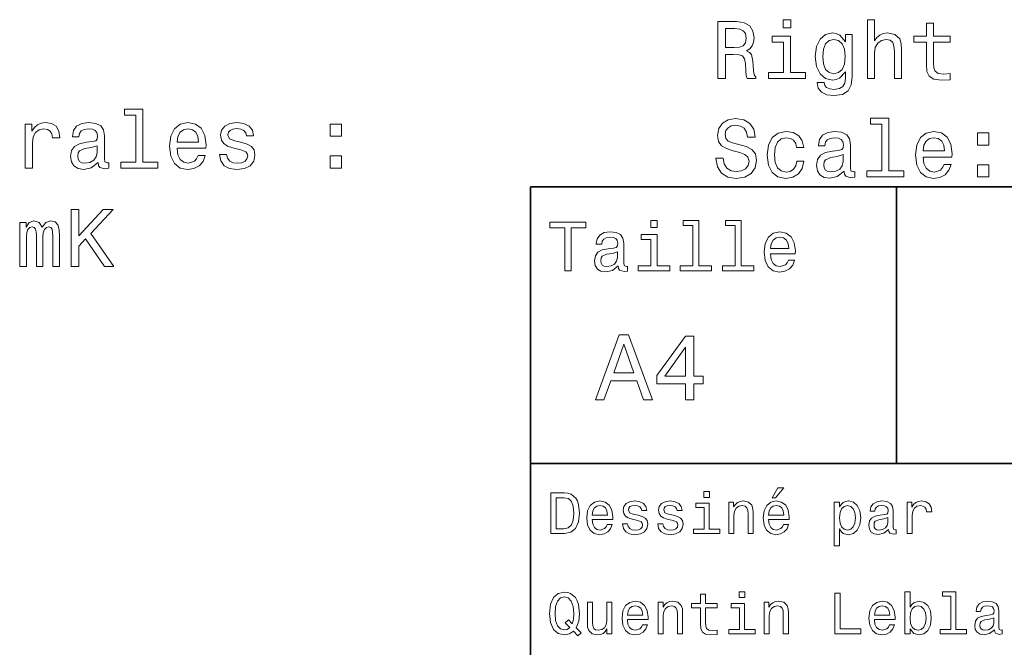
# Model space of a CAD drawing. Extents: x 0 to 297, y 0 to 210.
# Tile 3 of 9: x 66 to 126, y 42 to 80. Entities that reach past the tile are written whole.
import ezdxf

# ---------------------------------------------------------------- set-up
doc = ezdxf.new("R2010")
doc.units = 0

msp = doc.modelspace()

# ---------------------------------------------------------------- linework, layer by layer
at = {"color": 7, "lineweight": 35}
for p, q in [((97, 10), (97, 70)), ((97, 70), (287, 70)), ((97, 53), (162, 53))]:
    msp.add_line(p, q, dxfattribs=at)
at = {"color": 7, "lineweight": 35, "ltscale": 0.425}
msp.add_line((119.5, 53), (119.5, 70), dxfattribs=at)
at = {"color": 7, "lineweight": 13}
for points in [[(108.51181, 76.65432), (108.980827, 76.65432), (108.980827, 78.131989), (109.459938, 78.131989), (109.812965, 78.116859), (110.034866, 78.046249), (110.155899, 77.879822), (110.206337, 77.582275), (110.231552, 77.12838), (110.26181, 76.830833), (110.322327, 76.65432), (110.851868, 76.65432), (110.851868, 76.750137), (110.73587, 76.89135), (110.695526, 77.153603), (110.660225, 77.718437), (110.574493, 78.137032), (110.458496, 78.26815), (110.276939, 78.363976), (110.478668, 78.490051), (110.619881, 78.666565), (110.710655, 78.888474), (110.740921, 79.155762), (110.670311, 79.579391), (110.468582, 79.897118), (110.135727, 80.08876), (109.681839, 80.15432), (108.51181, 80.15432)], [(113.000282, 80.27536), (112.531265, 80.27536), (112.531265, 79.771034), (113.000282, 79.771034)], [(117.700569, 76.65432), (118.144379, 76.65432), (118.144379, 78.21772), (118.189766, 78.57579), (118.336021, 78.838036), (118.562965, 78.99942), (118.865555, 79.059937), (119.107635, 79.009506), (119.258926, 78.873337), (119.334579, 78.646393), (119.359795, 78.343803), (119.359795, 76.65432), (119.803596, 76.65432), (119.803596, 78.434578), (119.783424, 78.792648), (119.692642, 79.090202), (119.395096, 79.362534), (118.931122, 79.458351), (118.678955, 79.42305), (118.462097, 79.327232), (118.28054, 79.175934), (118.144379, 78.969162), (118.144379, 80.27536), (117.700569, 80.27536)], [(121.331696, 78.893517), (121.331696, 77.536888), (121.361954, 77.098122), (121.503166, 76.795532), (121.785583, 76.619019), (122.264694, 76.558502), (122.789185, 76.583717), (122.789185, 76.967003), (122.405899, 76.936737), (122.057922, 76.977089), (121.871323, 77.103165), (121.790627, 77.31498), (121.775497, 77.612534), (121.775497, 78.893517), (122.789185, 78.893517), (122.789185, 79.271751), (121.775497, 79.271751), (121.775497, 80.063545), (121.331696, 80.063545), (121.331696, 79.271751), (120.565125, 79.271751), (120.565125, 78.893517)], [(109.550713, 79.725647), (109.858353, 79.695389), (110.075211, 79.599564), (110.21138, 79.42305), (110.256767, 79.145676), (110.206337, 78.853165), (110.070168, 78.676651), (109.838181, 78.585876), (109.520454, 78.560661), (108.980827, 78.560661), (108.980827, 79.725647)], [(116.772614, 76.77536), (116.772614, 79.362534), (116.348984, 79.362534), (116.348984, 78.923775), (116.001007, 79.322189), (115.789185, 79.42305), (115.552155, 79.458351), (115.123482, 79.357491), (114.790627, 79.075066), (114.573769, 78.621178), (114.498123, 78.010948), (114.573769, 77.395676), (114.790627, 76.94178), (115.123482, 76.65432), (115.552155, 76.558502), (115.794235, 76.593803), (115.995964, 76.684578), (116.348984, 77.067863), (116.348984, 76.684578), (116.30864, 76.381989), (116.197693, 76.165123), (115.98587, 76.039047), (115.668152, 75.99366), (115.39077, 76.023918), (115.194084, 76.099564), (115.078094, 76.23069), (115.042793, 76.407204), (114.614113, 76.407204), (114.614113, 76.387032), (114.67968, 76.064262), (114.881409, 75.822189), (115.20417, 75.665848), (115.642937, 75.610374), (116.167427, 75.68602), (116.515411, 75.897835), (116.712097, 76.265991)], [(112.985153, 77.027519), (112.985153, 79.271751), (111.845383, 79.271751), (111.845383, 78.893517), (112.541351, 78.893517), (112.541351, 77.027519), (111.633568, 77.027519), (111.633568, 76.65432), (113.903023, 76.65432), (113.903023, 77.027519)], [(114.957054, 78.010948), (115.002441, 78.459793), (115.138611, 78.792648), (115.350426, 78.989334), (115.632851, 79.059937), (115.930397, 78.989334), (116.152298, 78.792648), (116.288467, 78.459793), (116.338898, 78.010948), (116.288467, 77.552017), (116.152298, 77.224205), (115.930397, 77.022476), (115.632851, 76.956917), (115.350426, 77.022476), (115.138611, 77.224205), (115.002441, 77.55706)], [(72.7332, 74.402161), (72.7332, 71.527519), (71.820381, 71.527519), (71.820381, 71.15432), (74.084793, 71.15432), (74.084793, 71.527519), (73.17701, 71.527519), (73.17701, 74.77536), (72.037239, 74.77536), (72.037239, 74.402161)], [(65.945023, 71.15432), (66.388824, 71.15432), (66.388824, 72.702591), (66.434219, 73.07579), (66.570381, 73.343079), (66.792282, 73.504463), (67.089828, 73.559937), (67.311737, 73.524635), (67.478165, 73.423775), (67.579025, 73.252304), (67.614334, 73.020317), (68.063171, 73.020317), (68.002655, 73.428818), (67.836227, 73.721321), (67.558853, 73.897835), (67.180611, 73.958351), (66.923409, 73.918007), (66.701508, 73.817146), (66.504822, 73.645676), (66.34848, 73.413689), (66.34848, 73.862534), (65.945023, 73.862534)], [(70.423401, 71.507347), (70.423401, 71.492218), (70.448624, 71.320747), (70.524269, 71.199707), (70.841995, 71.103889), (71.089111, 71.144234), (71.089111, 71.487175), (70.9832, 71.472046), (70.841995, 71.537605), (70.816772, 71.739334), (70.816772, 73.14135), (70.756256, 73.49942), (70.579742, 73.751579), (70.27211, 73.902878), (69.838394, 73.958351), (69.414764, 73.897835), (69.102081, 73.726364), (68.905396, 73.459076), (68.839828, 73.106049), (68.839828, 73.07579), (69.238251, 73.07579), (69.273552, 73.287605), (69.384506, 73.438904), (69.566055, 73.529678), (69.823257, 73.56498), (70.070381, 73.539764), (70.246895, 73.464119), (70.352798, 73.332993), (70.388107, 73.151436), (70.367935, 72.939621), (70.287239, 72.833717), (70.08551, 72.783279), (69.707268, 72.742935), (69.273552, 72.652161), (68.965912, 72.490776), (68.784363, 72.238617), (68.728882, 71.865417), (68.779312, 71.532562), (68.935654, 71.285446), (69.18782, 71.129105), (69.535797, 71.073631), (70.004822, 71.179535)], [(75.274994, 72.379822), (77.050201, 72.379822), (77.055252, 72.586594), (76.974556, 73.166565), (76.752655, 73.600288), (76.399628, 73.862534), (75.930611, 73.958351), (75.47168, 73.857491), (75.118652, 73.575066), (74.891708, 73.116135), (74.811012, 72.510948), (74.886658, 71.890633), (75.113602, 71.436737), (75.461594, 71.15432), (75.915482, 71.058502), (76.308853, 71.124062), (76.631622, 71.295532), (76.868652, 71.567863), (77.004822, 71.930977), (76.566055, 71.930977), (76.475281, 71.729248), (76.344154, 71.57795), (75.970955, 71.456917), (75.683487, 71.51239), (75.466629, 71.688904), (75.325424, 71.976364), (75.274994, 72.364693)], [(79.249054, 72.732849), (78.820374, 72.833717), (78.502655, 72.949707), (78.396744, 73.186737), (78.427002, 73.353165), (78.532913, 73.474205), (78.704384, 73.54985), (78.9515, 73.580109), (79.188538, 73.54985), (79.375137, 73.459076), (79.49617, 73.322906), (79.5466, 73.14135), (79.980316, 73.14135), (79.980316, 73.151436), (79.904671, 73.479248), (79.697899, 73.73645), (79.375137, 73.897835), (78.9515, 73.958351), (78.522827, 73.897835), (78.210144, 73.731407), (78.013458, 73.484291), (77.952942, 73.171608), (77.998337, 72.869019), (78.139542, 72.657204), (78.371529, 72.505905), (78.709427, 72.399994), (79.203659, 72.278961), (79.506256, 72.152878), (79.586945, 72.052017), (79.617203, 71.900719), (79.571823, 71.714119), (79.450783, 71.572906), (79.254097, 71.482132), (78.991852, 71.451874), (78.71447, 71.482132), (78.512741, 71.588036), (78.376572, 71.759506), (78.321098, 71.996536), (77.892426, 71.996536), (77.963028, 71.593079), (78.1698, 71.300575), (78.497612, 71.124062), (78.9515, 71.058502), (79.425568, 71.124062), (79.773544, 71.300575), (79.985367, 71.582993), (80.061012, 71.951149), (80.005539, 72.268875), (79.849197, 72.485733), (79.591995, 72.626945)], [(84.690697, 73.111092), (85.386658, 73.111092), (85.386658, 73.862534), (84.690697, 73.862534)], [(108.839622, 71.76239), (108.380684, 71.76239), (108.481552, 71.227806), (108.733711, 70.834435), (109.12204, 70.597404), (109.646538, 70.511673), (110.165993, 70.592361), (110.554321, 70.814262), (110.801437, 71.162247), (110.892212, 71.621178), (110.816566, 72.034721), (110.604752, 72.302017), (110.26181, 72.478531), (109.802879, 72.60965), (109.409508, 72.705475), (109.152298, 72.816422), (109.00605, 72.977806), (108.960655, 73.229965), (109.00605, 73.456917), (109.137169, 73.628387), (109.338898, 73.744377), (109.61628, 73.784721), (109.898697, 73.734291), (110.120598, 73.598122), (110.266853, 73.371178), (110.337456, 73.063545), (110.796394, 73.063545), (110.796394, 73.073631), (110.715698, 73.547691), (110.478668, 73.900719), (110.105469, 74.12262), (109.601151, 74.198265), (109.147255, 74.12262), (108.794228, 73.910805), (108.567284, 73.582993), (108.486595, 73.159363), (108.552155, 72.78112), (108.743797, 72.523918), (109.046394, 72.352448), (109.459938, 72.221321), (109.868439, 72.105331), (110.176079, 71.994377), (110.362679, 71.832993), (110.428238, 71.570747), (110.367722, 71.303459), (110.21138, 71.10173), (109.97435, 70.975647), (109.66671, 70.935303), (109.323769, 70.990776), (109.061523, 71.152161), (108.895096, 71.414406)], [(118.583138, 73.855331), (118.583138, 70.98069), (117.670311, 70.98069), (117.670311, 70.607491), (119.934723, 70.607491), (119.934723, 70.98069), (119.026939, 70.98069), (119.026939, 74.228531), (117.887169, 74.228531), (117.887169, 73.855331)], [(75.274994, 72.753021), (75.33046, 73.101006), (75.466629, 73.358208), (75.673401, 73.514549), (75.94574, 73.570023), (76.213028, 73.514549), (76.4198, 73.358208), (76.545883, 73.101006), (76.59127, 72.753021)], [(113.35331, 72.418007), (113.792068, 72.418007), (113.701294, 72.821465), (113.484436, 73.139191), (113.146538, 73.335876), (112.707779, 73.411522), (112.223625, 73.310661), (111.855469, 73.028236), (111.623482, 72.569305), (111.542793, 71.954033), (111.618439, 71.343803), (111.845383, 70.889908), (112.203453, 70.607491), (112.69265, 70.511673), (113.126366, 70.587318), (113.464264, 70.799133), (113.696251, 71.131989), (113.797112, 71.57579), (113.373482, 71.57579), (113.297836, 71.293373), (113.156624, 71.081551), (112.954895, 70.950432), (112.707779, 70.910088), (112.400139, 70.975647), (112.178238, 71.177376), (112.042068, 71.505188), (111.996681, 71.969162), (112.042068, 72.42305), (112.183281, 72.750862), (112.410225, 72.952591), (112.707779, 73.023193), (112.970024, 72.977806), (113.16671, 72.861816), (113.297836, 72.670174)], [(116.273338, 70.960518), (116.273338, 70.945389), (116.298553, 70.773918), (116.374207, 70.652878), (116.691925, 70.55706), (116.939041, 70.597404), (116.939041, 70.940346), (116.833138, 70.925217), (116.691925, 70.990776), (116.66671, 71.192505), (116.66671, 72.594521), (116.606194, 72.952591), (116.42968, 73.20475), (116.12204, 73.356049), (115.688324, 73.411522), (115.264694, 73.351006), (114.952011, 73.179535), (114.755325, 72.912247), (114.689766, 72.559219), (114.689766, 72.528961), (115.088181, 72.528961), (115.123482, 72.740776), (115.234436, 72.892075), (115.415993, 72.982849), (115.673195, 73.01815), (115.920311, 72.992935), (116.096825, 72.91729), (116.202736, 72.786163), (116.238037, 72.604607), (116.217865, 72.392792), (116.137169, 72.286888), (115.93544, 72.23645), (115.557198, 72.196106), (115.123482, 72.105331), (114.815842, 71.943947), (114.634293, 71.691788), (114.578812, 71.318588), (114.629242, 70.985733), (114.785583, 70.738617), (115.03775, 70.582275), (115.385727, 70.526802), (115.854752, 70.632706)], [(121.124924, 71.832993), (122.900139, 71.832993), (122.905182, 72.039764), (122.824493, 72.619736), (122.602585, 73.053459), (122.249565, 73.315704), (121.78054, 73.411522), (121.321609, 73.310661), (120.968582, 73.028236), (120.741638, 72.569305), (120.66095, 71.964119), (120.736595, 71.343803), (120.963539, 70.889908), (121.311523, 70.607491), (121.765411, 70.511673), (122.158783, 70.577232), (122.481552, 70.748703), (122.718582, 71.021034), (122.854752, 71.384148), (122.415993, 71.384148), (122.325211, 71.182419), (122.194084, 71.03112), (121.820892, 70.910088), (121.533424, 70.965561), (121.316566, 71.142075), (121.175354, 71.429535), (121.124924, 71.817863)], [(124.468582, 72.564262), (125.164551, 72.564262), (125.164551, 73.315704), (124.468582, 73.315704)], [(121.124924, 72.206192), (121.180397, 72.554176), (121.316566, 72.811378), (121.523338, 72.96772), (121.79567, 73.023193), (122.062965, 72.96772), (122.269737, 72.811378), (122.395813, 72.554176), (122.441208, 72.206192)], [(70.372971, 72.102448), (70.312454, 71.840202), (70.151077, 71.638466), (69.908997, 71.507347), (69.61145, 71.46196), (69.4198, 71.487175), (69.283638, 71.567863), (69.197906, 71.709076), (69.172684, 71.905762), (69.192856, 72.082275), (69.273552, 72.208351), (69.596313, 72.349564), (70.004822, 72.41008), (70.372971, 72.53112)], [(84.690697, 71.15432), (85.386658, 71.15432), (85.386658, 71.905762), (84.690697, 71.905762)], [(116.222908, 71.555618), (116.162384, 71.293373), (116.001007, 71.091637), (115.758926, 70.960518), (115.46138, 70.915131), (115.269737, 70.940346), (115.133568, 71.021034), (115.047836, 71.162247), (115.022614, 71.358932), (115.042793, 71.535446), (115.123482, 71.661522), (115.446251, 71.802734), (115.854752, 71.863251), (116.222908, 71.984291)], [(124.468582, 70.607491), (125.164551, 70.607491), (125.164551, 71.358932), (124.468582, 71.358932)], [(68.764183, 65.107491), (69.228165, 65.107491), (69.228165, 66.353165), (69.641708, 66.796974), (70.816772, 65.107491), (71.381622, 65.107491), (69.969513, 67.134865), (71.341278, 68.607491), (70.725998, 68.607491), (69.228165, 66.988617), (69.228165, 68.607491), (68.764183, 68.607491)], [(65.602081, 65.107491), (66.010582, 65.107491), (66.010582, 66.918007), (66.035797, 67.190346), (66.11145, 67.387032), (66.22744, 67.503021), (66.378738, 67.548416), (66.499771, 67.508064), (66.580467, 67.407204), (66.620819, 67.235733), (66.635941, 67.008789), (66.635941, 65.107491), (67.019226, 65.107491), (67.019226, 66.918007), (67.044449, 67.185303), (67.120094, 67.381989), (67.241135, 67.503021), (67.392426, 67.548416), (67.513466, 67.508064), (67.594162, 67.407204), (67.644592, 67.008789), (67.644592, 65.107491), (68.053085, 65.107491), (68.053085, 66.978531), (68.027878, 67.366859), (67.947182, 67.664406), (67.785797, 67.845963), (67.523552, 67.911522), (67.215912, 67.810661), (66.978882, 67.51815), (66.792282, 67.805618), (66.479599, 67.911522), (66.192139, 67.810661), (65.995453, 67.528236), (65.995453, 67.815704), (65.602081, 67.815704)], [(99.102303, 64.837173), (99.5, 64.837173), (99.5, 67.47406), (100.407784, 67.47406), (100.407784, 67.837173), (98.190201, 67.837173), (98.190201, 67.47406), (99.102303, 67.47406)], [(104.786743, 67.940918), (104.384727, 67.940918), (104.384727, 67.508644), (104.786743, 67.508644)], [(106.969742, 67.621033), (106.969742, 65.157059), (106.187317, 65.157059), (106.187317, 64.837173), (108.128242, 64.837173), (108.128242, 65.157059), (107.350143, 65.157059), (107.350143, 67.940918), (106.373199, 67.940918), (106.373199, 67.621033)], [(109.572044, 67.621033), (109.572044, 65.157059), (108.789627, 65.157059), (108.789627, 64.837173), (110.730545, 64.837173), (110.730545, 65.157059), (109.952454, 65.157059), (109.952454, 67.940918), (108.975502, 67.940918), (108.975502, 67.621033)], [(102.387611, 65.139771), (102.387611, 65.126801), (102.409225, 64.979828), (102.47406, 64.876076), (102.746399, 64.793945), (102.958214, 64.828529), (102.958214, 65.122475), (102.867432, 65.109505), (102.746399, 65.165703), (102.724785, 65.338615), (102.724785, 66.540344), (102.672913, 66.84726), (102.521614, 67.0634), (102.257927, 67.193085), (101.886169, 67.240631), (101.523056, 67.188759), (101.255043, 67.041786), (101.086456, 66.812675), (101.030258, 66.510086), (101.030258, 66.484146), (101.371758, 66.484146), (101.402016, 66.665703), (101.497116, 66.795387), (101.65274, 66.873199), (101.873199, 66.903458), (102.085014, 66.881844), (102.236313, 66.817001), (102.327087, 66.704605), (102.357346, 66.548988), (102.340057, 66.367432), (102.270897, 66.276657), (102.097984, 66.233429), (101.773773, 66.198845), (101.402016, 66.121033), (101.138329, 65.982704), (100.982712, 65.766571), (100.935158, 65.446686), (100.978386, 65.161385), (101.112389, 64.949562), (101.328529, 64.815559), (101.626801, 64.768013), (102.028816, 64.858788)], [(111.750717, 65.887604), (113.272339, 65.887604), (113.276657, 66.064842), (113.207497, 66.561958), (113.017288, 66.933716), (112.714699, 67.158501), (112.312683, 67.240631), (111.919312, 67.154175), (111.616714, 66.912102), (111.422188, 66.51873), (111.353027, 66), (111.41787, 65.4683), (111.612396, 65.079247), (111.91066, 64.837173), (112.299713, 64.755043), (112.636887, 64.811234), (112.913544, 64.958214), (113.116714, 65.191643), (113.233429, 65.502876), (112.857346, 65.502876), (112.779541, 65.329971), (112.667145, 65.200287), (112.34726, 65.096542), (112.100868, 65.144089), (111.914986, 65.295387), (111.793945, 65.541786), (111.750717, 65.874634)], [(104.773773, 65.157059), (104.773773, 67.080688), (103.796829, 67.080688), (103.796829, 66.756485), (104.393372, 66.756485), (104.393372, 65.157059), (103.615273, 65.157059), (103.615273, 64.837173), (105.560516, 64.837173), (105.560516, 65.157059)], [(111.750717, 66.207489), (111.798271, 66.50576), (111.914986, 66.726219), (112.092216, 66.860229), (112.325653, 66.907776), (112.554756, 66.860229), (112.731987, 66.726219), (112.840057, 66.50576), (112.878967, 66.207489)], [(102.344383, 65.649857), (102.292511, 65.425072), (102.154182, 65.252159), (101.946686, 65.139771), (101.691643, 65.100861), (101.527374, 65.122475), (101.41066, 65.191643), (101.337173, 65.312675), (101.315559, 65.481262), (101.332855, 65.632561), (101.402016, 65.740631), (101.678673, 65.861671), (102.028816, 65.913544), (102.344383, 66.017288)], [(100.982712, 56.9049), (101.51297, 56.9049), (101.933716, 58.080692), (103.530258, 58.080692), (103.951012, 56.9049), (104.492798, 56.9049), (103.028816, 60.910664), (102.440926, 60.910664)], [(106.521614, 56.9049), (107.040344, 56.9049), (107.040344, 57.896255), (107.610954, 57.896255), (107.610954, 58.357349), (107.040344, 58.357349), (107.040344, 60.818443), (106.515854, 60.818443), (104.763687, 58.403458), (104.763687, 57.896255), (106.521614, 57.896255)], [(102.118156, 58.570606), (102.734871, 60.334293), (103.351585, 58.570606)], [(105.247841, 58.357349), (106.521614, 60.149857), (106.521614, 58.357349)], [(111.84726, 50.88797), (112.059799, 50.88797), (112.560516, 51.500362), (112.207489, 51.500362)], [(99.080688, 51.190563), (98.248558, 51.190563), (98.248558, 48.690563), (99.080688, 48.690563), (99.473343, 48.769814), (99.765129, 49.011169), (99.945244, 49.40382), (100.010086, 49.940563), (99.952446, 50.488113), (99.880402, 50.70425), (99.779541, 50.877163), (99.487755, 51.111313), (99.296829, 51.168949)], [(99.055473, 50.891571), (99.329254, 50.837536), (99.516571, 50.671829), (99.628242, 50.376442), (99.664268, 49.940563), (99.624641, 49.519093), (99.51297, 49.223705), (99.322044, 49.047192), (99.055473, 48.989555), (98.583572, 48.989555), (98.583572, 50.891571)], [(107.992798, 51.27702), (107.657784, 51.27702), (107.657784, 50.916786), (107.992798, 50.916786)], [(100.784584, 49.565922), (102.052597, 49.565922), (102.056198, 49.713619), (101.998558, 50.127884), (101.840057, 50.437683), (101.587898, 50.625), (101.252884, 50.693443), (100.925072, 50.621399), (100.672913, 50.41967), (100.510803, 50.091862), (100.453171, 49.659584), (100.507202, 49.216499), (100.669312, 48.892292), (100.91787, 48.690563), (101.242073, 48.62212), (101.523056, 48.668949), (101.753601, 48.791428), (101.922913, 48.98595), (102.020172, 49.245319), (101.706772, 49.245319), (101.64193, 49.101227), (101.548271, 48.993156), (101.2817, 48.9067), (101.07637, 48.946327), (100.921471, 49.072407), (100.820602, 49.27774), (100.784584, 49.555115)], [(100.784584, 49.832493), (100.824211, 50.081055), (100.921471, 50.264771), (101.069168, 50.376442), (101.263687, 50.416069), (101.454613, 50.376442), (101.602303, 50.264771), (101.69236, 50.081055), (101.724785, 49.832493)], [(103.623199, 49.818085), (103.317001, 49.890129), (103.090057, 49.972984), (103.014412, 50.142292), (103.036026, 50.261169), (103.111671, 50.347622), (103.234146, 50.401657), (103.41066, 50.423271), (103.579971, 50.401657), (103.713257, 50.336815), (103.799713, 50.239555), (103.835732, 50.109871), (104.145531, 50.109871), (104.145531, 50.117077), (104.091499, 50.351227), (103.943802, 50.534943), (103.713257, 50.650219), (103.41066, 50.693443), (103.104469, 50.650219), (102.881126, 50.531342), (102.740631, 50.354828), (102.697403, 50.131485), (102.729828, 49.915348), (102.830688, 49.76405), (102.996399, 49.655983), (103.237755, 49.580334), (103.590775, 49.493877), (103.806915, 49.40382), (103.864555, 49.331772), (103.886169, 49.223705), (103.853745, 49.09042), (103.767288, 48.989555), (103.626801, 48.924713), (103.439484, 48.903099), (103.241356, 48.924713), (103.09726, 49.000362), (103, 49.122841), (102.960373, 49.292149), (102.654175, 49.292149), (102.704613, 49.003963), (102.852303, 48.795029), (103.086456, 48.668949), (103.41066, 48.62212), (103.749283, 48.668949), (103.997841, 48.795029), (104.149139, 48.996758), (104.203171, 49.259727), (104.163544, 49.486671), (104.051872, 49.641571), (103.868156, 49.742435)], [(105.791786, 49.818085), (105.485588, 49.890129), (105.258644, 49.972984), (105.182999, 50.142292), (105.204613, 50.261169), (105.280258, 50.347622), (105.40274, 50.401657), (105.579254, 50.423271), (105.748558, 50.401657), (105.881844, 50.336815), (105.9683, 50.239555), (106.004326, 50.109871), (106.314117, 50.109871), (106.314117, 50.117077), (106.260086, 50.351227), (106.112396, 50.534943), (105.881844, 50.650219), (105.579254, 50.693443), (105.273056, 50.650219), (105.049713, 50.531342), (104.909225, 50.354828), (104.865997, 50.131485), (104.898415, 49.915348), (104.999283, 49.76405), (105.164986, 49.655983), (105.406342, 49.580334), (105.759369, 49.493877), (105.975502, 49.40382), (106.033142, 49.331772), (106.054756, 49.223705), (106.022339, 49.09042), (105.935883, 48.989555), (105.795387, 48.924713), (105.60807, 48.903099), (105.409943, 48.924713), (105.265854, 49.000362), (105.168587, 49.122841), (105.12896, 49.292149), (104.822769, 49.292149), (104.873199, 49.003963), (105.020897, 48.795029), (105.255043, 48.668949), (105.579254, 48.62212), (105.91787, 48.668949), (106.166428, 48.795029), (106.317726, 48.996758), (106.371758, 49.259727), (106.33213, 49.486671), (106.220459, 49.641571), (106.036743, 49.742435)], [(107.981987, 48.957134), (107.981987, 50.560158), (107.16787, 50.560158), (107.16787, 50.289986), (107.664986, 50.289986), (107.664986, 48.957134), (107.016571, 48.957134), (107.016571, 48.690563), (108.637611, 48.690563), (108.637611, 48.957134)], [(109.181557, 48.690563), (109.498558, 48.690563), (109.498558, 49.807278), (109.530983, 50.063042), (109.635445, 50.250362), (109.797546, 50.365635), (110.013687, 50.408863), (110.1866, 50.372841), (110.29467, 50.275578), (110.348701, 50.113472), (110.366714, 49.897335), (110.366714, 48.690563), (110.683716, 48.690563), (110.683716, 49.962177), (110.669312, 50.217941), (110.604469, 50.430477), (110.39193, 50.625), (110.060516, 50.693443), (109.876801, 50.668228), (109.721901, 50.599785), (109.588615, 50.484512), (109.484146, 50.329613), (109.484146, 50.625), (109.181557, 50.625)], [(111.627518, 49.565922), (112.895531, 49.565922), (112.899132, 49.713619), (112.841499, 50.127884), (112.682999, 50.437683), (112.430832, 50.625), (112.095825, 50.693443), (111.768013, 50.621399), (111.515854, 50.41967), (111.353745, 50.091862), (111.296112, 49.659584), (111.350143, 49.216499), (111.512245, 48.892292), (111.760803, 48.690563), (112.085014, 48.62212), (112.365997, 48.668949), (112.596542, 48.791428), (112.765854, 48.98595), (112.863113, 49.245319), (112.549713, 49.245319), (112.484871, 49.101227), (112.391212, 48.993156), (112.124641, 48.9067), (111.919312, 48.946327), (111.764412, 49.072407), (111.663544, 49.27774), (111.627518, 49.555115)], [(111.627518, 49.832493), (111.667145, 50.081055), (111.764412, 50.264771), (111.912102, 50.376442), (112.106628, 50.416069), (112.297546, 50.376442), (112.445244, 50.264771), (112.535301, 50.081055), (112.567726, 49.832493)], [(115.986313, 50.326012), (115.986313, 50.625), (115.669312, 50.625), (115.669312, 47.941284), (115.986313, 47.941284), (115.986313, 48.98595), (116.097984, 48.816643), (116.22406, 48.704971), (116.541069, 48.62212), (116.843658, 48.690563), (117.081413, 48.895893), (117.236313, 49.2201), (117.293945, 49.659584), (117.236313, 50.095463), (117.081413, 50.41967), (116.843658, 50.621399), (116.541069, 50.693443), (116.368156, 50.671829), (116.220459, 50.603386), (116.094383, 50.488113)], [(116.48703, 48.9067), (116.274498, 48.953533), (116.119598, 49.097622), (116.022339, 49.331772), (115.989914, 49.659584), (116.022339, 49.983791), (116.119598, 50.217941), (116.274498, 50.358429), (116.48703, 50.408863), (116.681557, 50.358429), (116.836456, 50.21434), (116.933716, 49.98019), (116.969742, 49.659584), (116.933716, 49.335377), (116.836456, 49.097622), (116.681557, 48.953533)], [(119.005043, 48.942726), (119.005043, 48.931919), (119.023056, 48.809441), (119.077087, 48.722984), (119.304031, 48.654541), (119.480545, 48.683357), (119.480545, 48.928314), (119.4049, 48.917507), (119.304031, 48.96434), (119.286026, 49.108429), (119.286026, 50.109871), (119.242798, 50.365635), (119.116714, 50.54575), (118.896973, 50.65382), (118.587173, 50.693443), (118.284584, 50.650219), (118.061241, 50.52774), (117.920746, 50.336815), (117.873917, 50.084656), (117.873917, 50.063042), (118.158501, 50.063042), (118.183716, 50.21434), (118.26297, 50.322407), (118.392654, 50.387249), (118.57637, 50.412464), (118.752884, 50.394455), (118.878967, 50.34042), (118.954613, 50.246758), (118.979828, 50.117077), (118.965416, 49.965778), (118.907784, 49.890129), (118.763687, 49.854107), (118.493515, 49.825291), (118.183716, 49.760448), (117.963974, 49.645176), (117.834297, 49.465057), (117.79467, 49.19849), (117.830688, 48.960735), (117.942368, 48.784222), (118.122482, 48.67255), (118.37104, 48.632927), (118.706055, 48.708576)], [(120.143372, 48.690563), (120.460373, 48.690563), (120.460373, 49.796471), (120.492798, 50.063042), (120.590057, 50.253963), (120.748558, 50.369236), (120.961098, 50.408863), (121.119598, 50.383648), (121.238472, 50.3116), (121.310516, 50.189121), (121.335739, 50.023415), (121.656342, 50.023415), (121.613113, 50.315205), (121.49424, 50.524136), (121.296112, 50.650219), (121.02594, 50.693443), (120.842224, 50.664627), (120.683716, 50.592579), (120.543228, 50.4701), (120.431557, 50.304398), (120.431557, 50.625), (120.143372, 50.625)], [(118.969025, 49.367798), (118.925797, 49.180477), (118.810516, 49.036385), (118.637611, 48.942726), (118.425072, 48.910305), (118.288185, 48.928314), (118.190926, 48.98595), (118.129684, 49.086815), (118.111671, 49.227306), (118.126083, 49.353386), (118.183716, 49.443443), (118.414268, 49.544312), (118.706055, 49.587536), (118.969025, 49.673992)], [(99.642654, 42.685879), (99.916428, 42.401295), (100.107346, 42.592216), (99.811958, 42.894814), (99.963257, 43.305473), (100.010086, 43.780979), (99.941643, 44.339336), (99.862389, 44.56628), (99.757927, 44.753601), (99.46254, 45.009365), (99.282417, 45.074207), (99.084297, 45.099422), (98.702446, 45.009365), (98.41066, 44.757202), (98.223343, 44.342937), (98.158501, 43.780979), (98.223343, 43.219021), (98.407059, 42.804756), (98.698845, 42.548992), (99.084297, 42.462536), (99.397697, 42.520172)], [(99.415703, 42.916428), (99.260803, 42.801151), (99.084297, 42.765129), (98.850143, 42.829971), (98.666428, 43.024494), (98.543945, 43.341499), (98.504326, 43.780979), (98.543945, 44.216858), (98.662827, 44.537464), (98.846542, 44.731987), (99.084297, 44.80043), (99.318443, 44.731987), (99.502159, 44.533859), (99.62104, 44.213257), (99.664268, 43.780979), (99.631844, 43.406338), (99.5634, 43.150578), (99.329254, 43.395531), (99.134727, 43.211815)], [(107.438042, 44.130402), (107.438042, 43.161381), (107.459656, 42.84798), (107.560516, 42.631844), (107.762245, 42.505764), (108.104469, 42.462536), (108.479111, 42.480545), (108.479111, 42.754322), (108.20533, 42.732708), (107.956772, 42.761528), (107.823486, 42.851585), (107.765854, 43.00288), (107.755043, 43.215416), (107.755043, 44.130402), (108.479111, 44.130402), (108.479111, 44.400574), (107.755043, 44.400574), (107.755043, 44.966137), (107.438042, 44.966137), (107.438042, 44.400574), (106.890488, 44.400574), (106.890488, 44.130402)], [(110.161385, 45.117435), (109.82637, 45.117435), (109.82637, 44.757202), (110.161385, 44.757202)], [(115.701729, 42.530979), (117.308357, 42.530979), (117.308357, 42.833572), (116.033142, 42.833572), (116.033142, 45.030979), (115.701729, 45.030979)], [(120.323486, 42.829971), (120.55764, 42.552593), (120.878242, 42.462536), (121.18084, 42.530979), (121.422195, 42.736309), (121.573486, 43.064121), (121.631126, 43.5), (121.573486, 43.935879), (121.418587, 44.260086), (121.18084, 44.461815), (120.878242, 44.533859), (120.561241, 44.440201), (120.431557, 44.324928), (120.323486, 44.170029), (120.323486, 45.117435), (120.006485, 45.117435), (120.006485, 42.530979), (120.323486, 42.530979)], [(122.823486, 44.850864), (122.823486, 42.79755), (122.171471, 42.79755), (122.171471, 42.530979), (123.78891, 42.530979), (123.78891, 42.79755), (123.140488, 42.79755), (123.140488, 45.117435), (122.32637, 45.117435), (122.32637, 44.850864)], [(101.998558, 44.465416), (101.681557, 44.465416), (101.681557, 43.348701), (101.645531, 43.089336), (101.541069, 42.902016), (101.37896, 42.786743), (101.166428, 42.750721), (100.997116, 42.779537), (100.889046, 42.865993), (100.827812, 43.013687), (100.8134, 43.222622), (100.8134, 44.465416), (100.496399, 44.465416), (100.496399, 43.193802), (100.507202, 42.938038), (100.575645, 42.725502), (100.784584, 42.530979), (101.119598, 42.462536), (101.299713, 42.487751), (101.454613, 42.552593), (101.587898, 42.664265), (101.695969, 42.826366), (101.695969, 42.530979), (101.998558, 42.530979)], [(102.953171, 43.406338), (104.221184, 43.406338), (104.224785, 43.554035), (104.167145, 43.9683), (104.008644, 44.278099), (103.756485, 44.465416), (103.421471, 44.533859), (103.093658, 44.461815), (102.841499, 44.260086), (102.679398, 43.932278), (102.621758, 43.5), (102.675797, 43.056915), (102.837898, 42.732708), (103.086456, 42.530979), (103.41066, 42.462536), (103.691643, 42.509365), (103.922188, 42.631844), (104.091499, 42.826366), (104.188759, 43.085735), (103.875359, 43.085735), (103.810516, 42.941643), (103.716858, 42.833572), (103.450287, 42.747116), (103.244957, 42.786743), (103.090057, 42.912823), (102.989197, 43.118156), (102.953171, 43.395531)], [(102.953171, 43.672909), (102.992798, 43.921471), (103.090057, 44.105186), (103.237755, 44.216858), (103.432274, 44.256485), (103.623199, 44.216858), (103.770897, 44.105186), (103.860954, 43.921471), (103.893372, 43.672909)], [(104.844383, 42.530979), (105.161385, 42.530979), (105.161385, 43.647694), (105.193802, 43.903458), (105.298271, 44.090778), (105.460373, 44.206051), (105.676514, 44.249279), (105.849426, 44.213257), (105.957497, 44.115993), (106.011528, 43.953888), (106.029541, 43.737751), (106.029541, 42.530979), (106.346542, 42.530979), (106.346542, 43.802593), (106.33213, 44.058357), (106.267288, 44.270893), (106.054756, 44.465416), (105.723343, 44.533859), (105.539627, 44.508644), (105.384727, 44.440201), (105.251442, 44.324928), (105.146973, 44.170029), (105.146973, 44.465416), (104.844383, 44.465416)], [(110.150574, 42.79755), (110.150574, 44.400574), (109.336456, 44.400574), (109.336456, 44.130402), (109.833572, 44.130402), (109.833572, 42.79755), (109.185158, 42.79755), (109.185158, 42.530979), (110.806198, 42.530979), (110.806198, 42.79755)], [(111.350143, 42.530979), (111.667145, 42.530979), (111.667145, 43.647694), (111.69957, 43.903458), (111.804031, 44.090778), (111.966141, 44.206051), (112.182274, 44.249279), (112.355186, 44.213257), (112.463257, 44.115993), (112.517288, 43.953888), (112.535301, 43.737751), (112.535301, 42.530979), (112.852303, 42.530979), (112.852303, 43.802593), (112.837898, 44.058357), (112.773056, 44.270893), (112.560516, 44.465416), (112.229103, 44.533859), (112.045387, 44.508644), (111.890488, 44.440201), (111.757202, 44.324928), (111.65274, 44.170029), (111.65274, 44.465416), (111.350143, 44.465416)], [(118.133286, 43.406338), (119.401299, 43.406338), (119.4049, 43.554035), (119.34726, 43.9683), (119.188766, 44.278099), (118.9366, 44.465416), (118.601585, 44.533859), (118.273773, 44.461815), (118.021614, 44.260086), (117.859512, 43.932278), (117.801872, 43.5), (117.855911, 43.056915), (118.018013, 42.732708), (118.266571, 42.530979), (118.590775, 42.462536), (118.871758, 42.509365), (119.10231, 42.631844), (119.271614, 42.826366), (119.368881, 43.085735), (119.055481, 43.085735), (118.990631, 42.941643), (118.896973, 42.833572), (118.630402, 42.747116), (118.425072, 42.786743), (118.270172, 42.912823), (118.169312, 43.118156), (118.133286, 43.395531)], [(118.133286, 43.672909), (118.172913, 43.921471), (118.270172, 44.105186), (118.41787, 44.216858), (118.612396, 44.256485), (118.803314, 44.216858), (118.951012, 44.105186), (119.041069, 43.921471), (119.073486, 43.672909)], [(121.306915, 43.5), (121.270897, 43.175793), (121.17363, 42.938038), (121.018738, 42.793949), (120.824211, 42.747116), (120.611671, 42.793949), (120.456772, 42.938038), (120.359512, 43.172188), (120.327087, 43.5), (120.359512, 43.824207), (120.456772, 44.058357), (120.611671, 44.198845), (120.824211, 44.249279), (121.018738, 44.198845), (121.17363, 44.054756), (121.270897, 43.820606)], [(125.510811, 42.783142), (125.510811, 42.772335), (125.528824, 42.649857), (125.582855, 42.5634), (125.809799, 42.494957), (125.986313, 42.523773), (125.986313, 42.76873), (125.910667, 42.757923), (125.809799, 42.804756), (125.791794, 42.948845), (125.791794, 43.950287), (125.748566, 44.206051), (125.622482, 44.386166), (125.40274, 44.494236), (125.092941, 44.533859), (124.790344, 44.490635), (124.567001, 44.368156), (124.426514, 44.177231), (124.379684, 43.925072), (124.379684, 43.903458), (124.664268, 43.903458), (124.689484, 44.054756), (124.768738, 44.162823), (124.898422, 44.227665), (125.082138, 44.25288), (125.258652, 44.234871), (125.384727, 44.180836), (125.460381, 44.087173), (125.485596, 43.957493), (125.471184, 43.806194), (125.413544, 43.730545), (125.269455, 43.694523), (124.999283, 43.665707), (124.689484, 43.600864), (124.469742, 43.485592), (124.340057, 43.305473), (124.300438, 43.038906), (124.336456, 42.801151), (124.448128, 42.624638), (124.628242, 42.512966), (124.876801, 42.473343), (125.211823, 42.548992)], [(125.474785, 43.208214), (125.431557, 43.020893), (125.316284, 42.876801), (125.143372, 42.783142), (124.93084, 42.750721), (124.793953, 42.76873), (124.696686, 42.826366), (124.635452, 42.927231), (124.617439, 43.067722), (124.631851, 43.193802), (124.689484, 43.283859), (124.920029, 43.384727), (125.211823, 43.427952), (125.474785, 43.514408)]]:
    msp.add_lwpolyline(points, close=True, dxfattribs=at)

doc.saveas('drawing.dxf')
